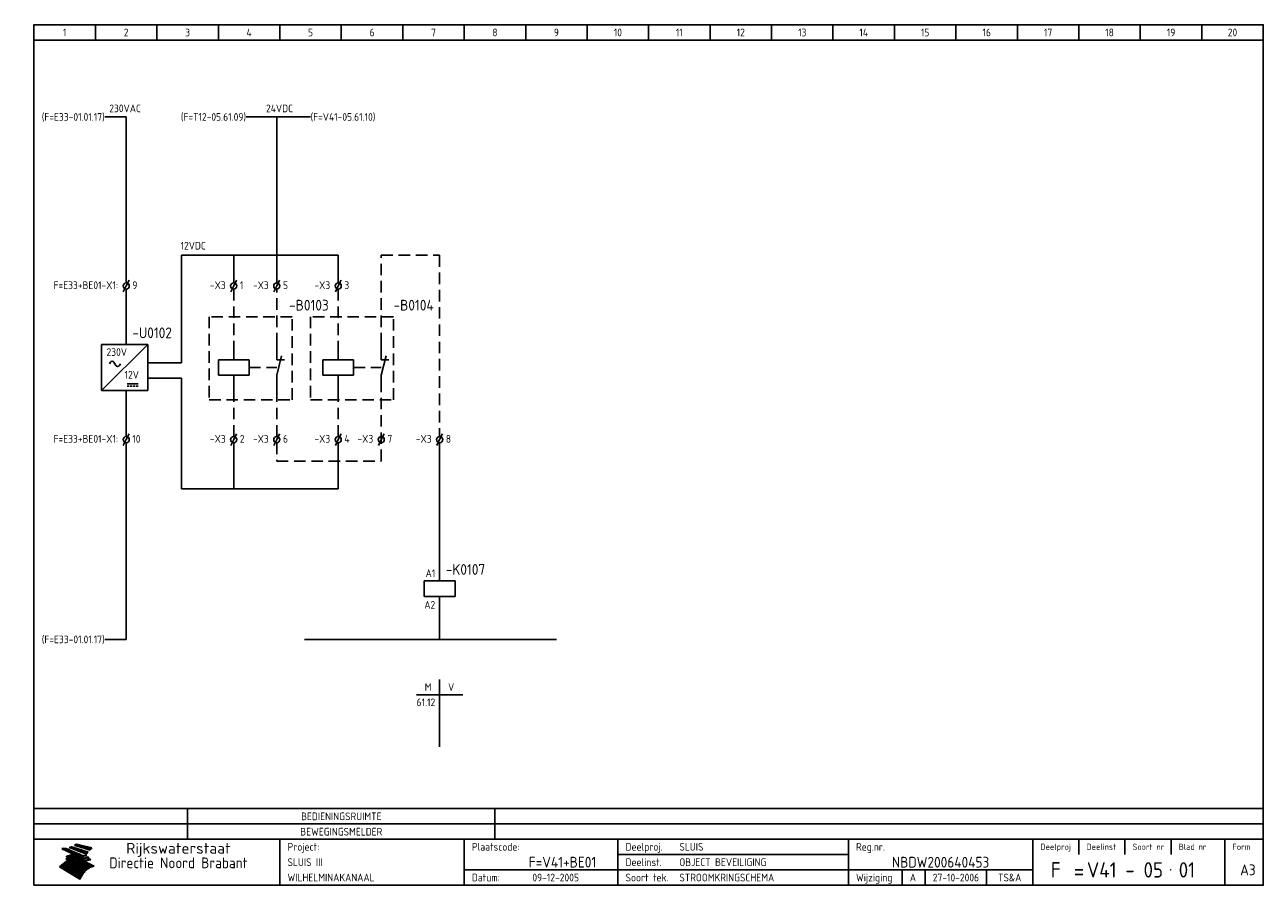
# Model space of a CAD drawing. Extents: x 7 to 410, y 10 to 290.
import ezdxf
from ezdxf.enums import TextEntityAlignment as Align

# ---------------------------------------------------------------- set-up
doc = ezdxf.new("R2010")
doc.units = 0
doc.header["$LTSCALE"] = 15
doc.header["$MEASUREMENT"] = 0
doc.linetypes.add('HIDDEN', pattern=[0.375, 0.25, -0.125])
for name, color, linetype in [('0-25', 7, 'CONTINUOUS'), ('0-35', 2, 'CONTINUOUS'), ('0-50', 3, 'CONTINUOUS'), ('B-25', 7, 'CONTINUOUS'), ('B-35', 2, 'CONTINUOUS'), ('S-25', 7, 'CONTINUOUS')]:
    doc.layers.add(name, color=color, linetype=linetype)
doc.styles.add('ISO', font='iso.shx')
doc.styles.get("Standard").update_dxf_attribs({"font": 'iso.shx'})

# ---------------------------------------------------------------- blocks, each defined once
blk = doc.blocks.new('KADERA3')
at = {"layer": '0-25'}
for p, q in [((30, 285), (30, 290)), ((50, 285), (50, 290)), ((70, 285), (70, 290)), ((90, 285), (90, 290)), ((110, 285), (110, 290)), ((130, 285), (130, 290)), ((150, 285), (150, 290)), ((170, 285), (170, 290)), ((190, 285), (190, 290)), ((210, 285), (210, 290)), ((230, 285), (230, 290)), ((250, 285), (250, 290)), ((270, 285), (270, 290)), ((290, 285), (290, 290)), ((310, 285), (310, 290)), ((330, 285), (330, 290)), ((350, 285), (350, 290)), ((370, 285), (370, 290)), ((390, 285), (390, 290)), ((10, 285), (410, 285)), ((410, 35), (10, 35)), ((410, 30), (10, 30)), ((350, 25), (350, 20)), ((365, 25), (365, 20)), ((380, 25), (380, 20)), ((200, 20), (275, 20)), ((150, 15), (335, 15)), ((292.5, 15), (292.5, 10)), ((300, 15), (300, 10)), ((320, 15), (320, 10))]:
    blk.add_line(p, q, dxfattribs=at)
at = {"layer": '0-25', "color": 7}
for p, q in [((19.1, 21.89), (25.12, 19)), ((19.1, 21.89), (25.12, 19)), ((19.17, 21.86), (20.7, 21.86)), ((19.29, 21.8), (20.83, 21.8)), ((19.4, 21.75), (20.96, 21.75)), ((19.52, 21.69), (21.09, 21.69)), ((19.64, 21.63), (21.22, 21.63)), ((19.74, 21.92), (20.56, 21.92)), ((19.75, 21.58), (21.36, 21.58)), ((19.87, 21.52), (21.49, 21.52)), ((19.99, 21.47), (21.62, 21.47)), ((20.11, 21.41), (21.75, 21.41)), ((20.22, 21.35), (21.88, 21.35)), ((20.25, 21.97), (20.43, 21.97)), ((20.34, 21.3), (22.02, 21.3)), ((20.38, 21.99), (26.02, 19.59)), ((20.38, 21.99), (26.02, 19.59)), ((20.46, 21.24), (22.15, 21.24)), ((20.57, 21.18), (22.28, 21.18)), ((20.69, 21.13), (22.41, 21.13)), ((20.81, 21.07), (22.55, 21.07)), ((20.92, 21.02), (22.68, 21.02)), ((21.04, 20.96), (22.81, 20.96)), ((21.16, 20.9), (22.94, 20.9)), ((21.27, 20.85), (23.07, 20.85)), ((21.39, 20.79), (23.21, 20.79)), ((21.47, 22.25), (26.83, 20.19)), ((21.47, 22.25), (26.83, 20.19)), ((21.49, 22.25), (23.07, 22.25)), ((21.51, 20.73), (23.34, 20.73)), ((21.6, 22.2), (23.25, 22.2)), ((21.63, 20.68), (23.47, 20.68)), ((21.65, 22.31), (22.89, 22.31)), ((21.74, 20.62), (23.6, 20.62)), ((21.75, 22.14), (23.42, 22.14)), ((21.8, 22.37), (22.71, 22.37)), ((21.86, 20.57), (23.73, 20.57)), ((21.9, 22.08), (23.6, 22.08)), ((21.94, 22.42), (22.53, 22.42)), ((21.98, 20.51), (23.87, 20.51)), ((22.04, 22.03), (23.78, 22.03)), ((22.06, 22.48), (22.36, 22.48)), ((22.09, 20.45), (24, 20.45)), ((22.18, 22.53), (27.65, 20.8)), ((22.18, 22.53), (27.65, 20.8)), ((22.19, 21.97), (23.96, 21.97)), ((22.21, 20.4), (24.13, 20.4)), ((22.33, 20.34), (24.26, 20.34)), ((22.34, 21.92), (24.13, 21.92)), ((22.44, 20.28), (24.4, 20.28)), ((22.48, 21.86), (24.31, 21.86)), ((22.56, 20.23), (24.53, 20.23)), ((22.63, 21.8), (24.49, 21.8)), ((22.68, 20.17), (24.66, 20.17)), ((22.71, 20.17), (22.82, 20.17)), ((23.11, 20.02), (22.77, 20.2)), ((23.11, 20.02), (22.77, 20.2)), ((22.78, 21.75), (24.67, 21.75)), ((22.92, 21.69), (24.85, 21.69)), ((23.07, 21.63), (25.02, 21.63)), ((23.14, 22.99), (28.22, 21.46)), ((23.14, 22.99), (28.22, 21.46)), ((23.15, 22.98), (25.33, 22.98)), ((23.22, 21.58), (25.2, 21.58)), ((23.23, 23.04), (25.09, 23.04)), ((23.32, 23.1), (24.84, 23.1)), ((23.34, 22.93), (25.57, 22.93)), ((23.36, 21.52), (25.38, 21.52)), ((23.4, 23.15), (24.6, 23.15)), ((23.49, 23.21), (24.36, 23.21)), ((23.51, 21.47), (25.56, 21.47)), ((23.52, 22.87), (25.81, 22.87)), ((23.57, 23.27), (24.12, 23.27)), ((23.64, 23.32), (23.87, 23.32)), ((23.66, 21.41), (25.74, 21.41)), ((23.7, 23.36), (28.82, 22.17)), ((23.7, 23.36), (28.82, 22.17)), ((23.71, 22.82), (26.06, 22.82)), ((23.8, 21.35), (25.91, 21.35)), ((23.9, 22.76), (26.3, 22.76)), ((23.95, 21.3), (26.09, 21.3)), ((24.09, 22.7), (26.54, 22.7)), ((24.09, 21.24), (26.27, 21.24)), ((24.24, 21.18), (26.45, 21.18)), ((24.27, 22.65), (26.78, 22.65)), ((24.39, 21.13), (26.62, 21.13)), ((24.46, 22.59), (27.03, 22.59)), ((24.53, 21.07), (26.8, 21.07)), ((24.65, 22.53), (27.27, 22.53)), ((24.68, 21.02), (26.98, 21.02)), ((24.83, 20.96), (27.16, 20.96)), ((24.84, 22.48), (27.51, 22.48)), ((24.97, 20.9), (27.34, 20.9)), ((25.02, 22.42), (27.75, 22.42)), ((25.12, 20.85), (27.51, 20.85)), ((25.21, 22.37), (28, 22.37)), ((25.27, 20.79), (27.63, 20.79)), ((25.4, 22.31), (28.24, 22.31)), ((25.41, 20.73), (27.57, 20.73)), ((25.56, 20.68), (27.51, 20.68)), ((25.58, 22.25), (28.48, 22.25)), ((25.71, 20.62), (27.44, 20.62)), ((25.77, 22.2), (28.72, 22.2)), ((25.85, 20.57), (27.37, 20.57)), ((25.96, 22.14), (28.79, 22.14)), ((26, 20.51), (27.29, 20.51)), ((26.15, 22.08), (28.75, 22.08)), ((26.15, 20.45), (27.22, 20.45)), ((26.29, 20.4), (27.14, 20.4)), ((26.33, 22.03), (28.71, 22.03)), ((26.44, 20.34), (27.06, 20.34)), ((26.52, 21.97), (28.66, 21.97)), ((26.59, 20.28), (26.97, 20.28)), ((26.71, 21.92), (28.62, 21.92)), ((26.73, 20.23), (26.89, 20.23)), ((26.9, 21.86), (28.57, 21.86)), ((27.08, 21.8), (28.52, 21.8)), ((27.27, 21.75), (28.48, 21.75)), ((27.46, 21.69), (28.43, 21.69)), ((27.65, 21.63), (28.38, 21.63)), ((27.83, 21.58), (28.33, 21.58)), ((28.02, 21.52), (28.28, 21.52)), ((28.21, 21.47), (28.22, 21.47)), ((20.58, 17.88), (18.3, 16)), ((20.58, 17.88), (18.3, 16)), ((18.45, 16.12), (21.88, 16.12)), ((18.52, 16.18), (22.15, 16.18)), ((18.59, 16.23), (22.38, 16.23)), ((18.65, 16.29), (22.58, 16.29)), ((18.72, 16.35), (22.75, 16.35)), ((18.79, 16.4), (22.91, 16.4)), ((18.86, 16.46), (20.6, 16.46)), ((18.93, 16.52), (20.6, 16.52)), ((18.99, 16.57), (20.6, 16.57)), ((19.06, 16.63), (20.6, 16.63)), ((19.13, 16.68), (20.6, 16.68)), ((19.2, 16.74), (20.6, 16.74)), ((19.27, 16.8), (20.6, 16.8)), ((19.33, 16.85), (21.07, 16.85)), ((19.4, 16.91), (21.55, 16.91)), ((19.47, 16.97), (21.88, 16.97)), ((19.54, 17.02), (22.13, 17.02)), ((19.61, 17.08), (22.34, 17.08)), ((19.67, 17.13), (20.6, 17.13)), ((19.74, 17.19), (20.6, 17.19)), ((19.81, 17.25), (20.6, 17.25)), ((19.88, 17.3), (20.6, 17.3)), ((19.95, 17.36), (20.6, 17.36)), ((20.01, 17.42), (20.6, 17.42)), ((20.08, 17.47), (20.93, 17.47)), ((20.15, 17.53), (21.26, 17.53)), ((20.22, 17.58), (21.51, 17.58)), ((20.29, 17.64), (21.72, 17.64)), ((20.35, 17.7), (21.9, 17.7)), ((20.42, 17.75), (22.07, 17.75)), ((20.49, 17.81), (22.22, 17.81)), ((20.56, 17.87), (22.36, 17.87)), ((20.6, 19.11), (20.58, 19.51)), ((20.6, 19.11), (20.58, 19.51)), ((20.58, 19.5), (22.09, 19.5)), ((20.58, 19.44), (21.95, 19.44)), ((20.59, 19.38), (21.79, 19.38)), ((20.59, 19.33), (21.62, 19.33)), ((20.59, 19.27), (21.42, 19.27)), ((20.6, 19.22), (21.2, 19.22)), ((20.6, 19.16), (20.93, 19.16)), ((20.6, 19.11), (20.69, 19.12)), ((20.6, 19.11), (20.69, 19.12)), ((20.6, 18.79), (20.77, 18.81)), ((20.6, 18.79), (20.77, 18.81)), ((20.6, 18.29), (20.6, 18.79)), ((20.6, 18.29), (20.6, 18.79)), ((20.6, 18.77), (22.46, 18.77)), ((20.6, 18.71), (22.33, 18.71)), ((20.6, 18.65), (22.19, 18.65)), ((20.6, 18.6), (22.04, 18.6)), ((20.6, 18.54), (21.87, 18.54)), ((20.6, 18.48), (21.68, 18.48)), ((20.6, 18.43), (21.46, 18.43)), ((20.6, 18.37), (21.21, 18.37)), ((20.6, 18.32), (20.87, 18.32)), ((20.6, 18.29), (20.88, 18.32)), ((20.6, 18.29), (20.88, 18.32)), ((20.6, 17.88), (20.86, 17.91)), ((20.6, 17.88), (20.86, 17.91)), ((20.6, 17.43), (20.97, 17.48)), ((20.6, 17.43), (20.97, 17.48)), ((20.6, 17.43), (20.6, 17.09)), ((20.6, 17.43), (20.6, 17.09)), ((20.6, 17.09), (21.26, 17.16)), ((20.6, 17.09), (21.26, 17.16)), ((20.6, 16.8), (21.37, 16.89)), ((20.6, 16.8), (21.37, 16.89)), ((20.6, 16.8), (20.6, 16.45)), ((20.6, 16.8), (20.6, 16.45)), ((20.6, 16.45), (21.56, 16.56)), ((20.6, 16.45), (21.56, 16.56)), ((20.7, 16.46), (23.06, 16.46)), ((20.9, 19.55), (22.23, 19.55)), ((20.9, 18.82), (22.59, 18.82)), ((20.98, 17.92), (22.5, 17.92)), ((21.02, 17.13), (22.53, 17.13)), ((21.19, 19.61), (22.35, 19.61)), ((21.2, 16.52), (23.2, 16.52)), ((21.32, 18.88), (22.71, 18.88)), ((21.32, 17.98), (22.62, 17.98)), ((21.42, 19.67), (22.47, 19.67)), ((21.47, 17.19), (22.7, 17.19)), ((21.59, 18.03), (22.74, 18.03)), ((21.61, 18.93), (22.82, 18.93)), ((21.62, 19.72), (22.59, 19.72)), ((21.72, 16.57), (23.32, 16.57)), ((21.77, 17.25), (22.85, 17.25)), ((21.8, 19.78), (22.69, 19.78)), ((21.8, 18.09), (22.85, 18.09)), ((21.84, 18.99), (22.92, 18.99)), ((21.96, 19.83), (22.79, 19.83)), ((21.99, 18.15), (22.95, 18.15)), ((22.01, 17.3), (22.99, 17.3)), ((22.03, 19.05), (23.03, 19.05)), ((22.1, 16.63), (23.44, 16.63)), ((22.11, 19.89), (22.89, 19.89)), ((22.16, 18.2), (23.05, 18.2)), ((22.21, 19.1), (23.12, 19.1)), ((22.21, 17.36), (23.12, 17.36)), ((22.24, 19.95), (22.99, 19.95)), ((22.31, 18.26), (23.15, 18.26)), ((22.36, 19.16), (23.22, 19.16)), ((22.37, 20), (23.08, 20)), ((22.38, 16.68), (23.56, 16.68)), ((22.39, 17.42), (23.24, 17.42)), ((22.45, 18.32), (23.24, 18.32)), ((22.49, 20.06), (23.04, 20.06)), ((22.51, 19.22), (23.3, 19.22)), ((22.56, 17.47), (23.36, 17.47)), ((22.59, 18.37), (23.33, 18.37)), ((22.6, 16.74), (23.66, 16.74)), ((22.61, 20.12), (22.93, 20.12)), ((22.64, 19.27), (23.39, 19.27)), ((22.71, 18.43), (23.42, 18.43)), ((22.71, 17.53), (23.47, 17.53)), ((22.77, 19.33), (23.47, 19.33)), ((22.79, 20.12), (24.79, 20.12)), ((22.79, 16.8), (23.77, 16.8)), ((22.83, 18.48), (23.5, 18.48)), ((22.84, 17.58), (23.57, 17.58)), ((22.89, 19.38), (23.55, 19.38)), ((22.91, 20.06), (24.92, 20.06)), ((22.94, 18.54), (23.58, 18.54)), ((22.96, 16.85), (23.86, 16.85)), ((22.97, 17.64), (23.67, 17.64)), ((23, 19.44), (23.63, 19.44)), ((23.03, 20), (25.06, 20)), ((23.04, 18.6), (23.66, 18.6)), ((23.1, 19.5), (23.72, 19.5)), ((23.1, 17.7), (23.77, 17.7)), ((23.12, 16.91), (23.96, 16.91)), ((23.14, 18.65), (23.74, 18.65)), ((23.15, 19.95), (25.19, 19.95)), ((23.21, 19.55), (23.8, 19.55)), ((23.21, 17.75), (23.86, 17.75)), ((23.24, 18.71), (23.82, 18.71)), ((23.26, 19.89), (25.32, 19.89)), ((23.26, 16.97), (24.05, 16.97)), ((23.3, 19.61), (23.88, 19.61)), ((23.32, 17.81), (23.95, 17.81)), ((23.33, 18.77), (23.91, 18.77)), ((23.38, 19.83), (25.45, 19.83)), ((23.39, 19.67), (23.81, 19.67)), ((23.39, 17.02), (24.14, 17.02)), ((23.42, 18.82), (23.99, 18.82)), ((23.42, 17.87), (24.03, 17.87)), ((23.45, 19.7), (23.58, 19.79)), ((23.45, 19.7), (23.58, 19.79)), ((23.48, 19.72), (23.7, 19.72)), ((23.5, 19.78), (25.58, 19.78)), ((23.51, 18.88), (24.07, 18.88)), ((23.51, 16.12), (29.27, 16.12)), ((23.52, 17.92), (24.11, 17.92)), ((23.52, 17.08), (24.22, 17.08)), ((23.54, 18.9), (24.3, 19.42)), ((23.54, 18.9), (24.3, 19.42)), ((23.56, 19.78), (23.59, 19.78)), ((23.56, 19.39), (23.9, 19.62)), ((23.56, 19.39), (23.9, 19.62)), ((23.58, 19.79), (23.9, 19.62)), ((23.58, 19.79), (23.9, 19.62)), ((23.59, 18.93), (24.15, 18.93)), ((23.61, 19.72), (25.72, 19.72)), ((23.62, 17.98), (24.2, 17.98)), ((23.63, 17.13), (24.3, 17.13)), ((23.65, 18.59), (24.62, 19.25)), ((23.65, 18.59), (24.62, 19.25)), ((29.41, 16.17), (23.65, 16.17)), ((23.67, 18.99), (24.23, 18.99)), ((23.71, 18.03), (24.28, 18.03)), ((23.73, 19.67), (25.85, 19.67)), ((23.75, 19.05), (24.32, 19.05)), ((23.75, 17.19), (24.38, 17.19)), ((23.77, 16.23), (29.47, 16.23)), ((23.79, 18.09), (24.36, 18.09)), ((23.83, 19.1), (24.4, 19.1)), ((23.85, 19.61), (25.98, 19.61)), ((23.85, 17.25), (24.46, 17.25)), ((23.88, 18.15), (24.44, 18.15)), ((23.89, 16.29), (29.36, 16.29)), ((23.92, 19.16), (24.48, 19.16)), ((23.94, 18.19), (25.23, 19.07)), ((23.94, 18.19), (25.23, 19.07)), ((23.95, 17.3), (24.55, 17.3)), ((23.96, 19.55), (25.96, 19.55)), ((23.96, 18.2), (24.53, 18.2)), ((24, 19.22), (24.56, 19.22)), ((24, 16.35), (29.24, 16.35)), ((24.04, 18.26), (24.61, 18.26)), ((24.05, 17.36), (24.63, 17.36)), ((24.06, 17.88), (25.34, 18.76)), ((24.06, 17.88), (25.34, 18.76)), ((24.08, 19.5), (25.88, 19.5)), ((24.08, 19.27), (24.58, 19.27)), ((24.11, 16.4), (29.13, 16.4)), ((24.13, 18.32), (24.69, 18.32)), ((24.14, 17.42), (24.71, 17.42)), ((24.16, 19.33), (24.47, 19.33)), ((24.2, 19.44), (25.79, 19.44)), ((24.21, 18.37), (24.77, 18.37)), ((24.21, 16.46), (29.02, 16.46)), ((24.23, 17.47), (24.79, 17.47)), ((24.24, 17.48), (25.52, 18.36)), ((24.24, 17.48), (25.52, 18.36)), ((24.25, 19.38), (24.36, 19.38)), ((24.29, 18.43), (24.85, 18.43)), ((24.3, 19.42), (24.62, 19.25)), ((24.3, 19.42), (24.62, 19.25)), ((24.31, 19.38), (25.71, 19.38)), ((24.31, 17.53), (24.87, 17.53)), ((24.31, 16.52), (28.91, 16.52)), ((24.35, 17.17), (25.64, 18.05)), ((24.35, 17.17), (25.64, 18.05)), ((24.37, 18.48), (24.94, 18.48)), ((24.39, 17.58), (24.96, 17.58)), ((24.4, 16.57), (28.79, 16.57)), ((24.43, 19.33), (25.62, 19.33)), ((24.45, 18.54), (25.02, 18.54)), ((24.47, 17.64), (25.04, 17.64)), ((24.49, 16.63), (28.68, 16.63)), ((24.54, 18.6), (25.1, 18.6)), ((24.55, 19.27), (25.54, 19.27)), ((24.56, 17.7), (25.12, 17.7)), ((24.57, 16.68), (28.57, 16.68)), ((24.62, 18.65), (25.18, 18.65)), ((24.63, 16.72), (25.91, 17.6)), ((24.63, 16.72), (25.91, 17.6)), ((24.64, 17.75), (25.2, 17.75)), ((24.66, 16.74), (28.45, 16.74)), ((24.67, 19.22), (25.45, 19.22)), ((24.7, 18.71), (25.27, 18.71)), ((24.72, 17.81), (25.29, 17.81)), ((24.74, 16.8), (28.34, 16.8)), ((24.78, 19.16), (25.37, 19.16)), ((24.78, 18.77), (25.34, 18.77)), ((24.8, 17.87), (25.37, 17.87)), ((24.82, 16.85), (28.23, 16.85)), ((24.87, 18.82), (25.4, 18.82)), ((24.89, 17.92), (25.45, 17.92)), ((24.9, 19.1), (25.28, 19.1)), ((24.9, 16.91), (28.11, 16.91)), ((24.95, 18.88), (25.45, 18.88)), ((24.97, 17.98), (25.53, 17.98)), ((24.99, 16.97), (28, 16.97)), ((25.02, 19.05), (25.2, 19.05)), ((25.03, 18.93), (25.51, 18.93)), ((25.05, 18.03), (25.61, 18.03)), ((25.07, 17.02), (27.89, 17.02)), ((25.11, 18.99), (25.57, 18.99)), ((26.02, 19.59), (25.12, 19)), ((26.02, 19.59), (25.12, 19)), ((25.13, 18.09), (25.68, 18.09)), ((25.15, 17.08), (27.77, 17.08)), ((25.19, 19.05), (25.63, 19.05)), ((25.21, 18.15), (25.75, 18.15)), ((25.23, 17.13), (27.66, 17.13)), ((25.26, 19.1), (25.7, 19.1)), ((25.3, 18.2), (25.82, 18.2)), ((25.31, 17.19), (27.55, 17.19)), ((25.33, 19.16), (25.77, 19.16)), ((25.38, 18.26), (25.89, 18.26)), ((25.39, 19.22), (25.85, 19.22)), ((25.4, 17.25), (27.43, 17.25)), ((25.46, 18.32), (25.97, 18.32)), ((25.47, 19.27), (25.93, 19.27)), ((25.48, 17.3), (27.32, 17.3)), ((25.54, 19.33), (26.03, 19.33)), ((25.54, 18.37), (26.06, 18.37)), ((25.56, 17.36), (27.21, 17.36)), ((25.62, 18.43), (26.14, 18.43)), ((25.63, 19.38), (26.13, 19.38)), ((25.64, 17.42), (27.1, 17.42)), ((25.7, 18.48), (26.24, 18.48)), ((25.72, 19.44), (26.24, 19.44)), ((25.73, 17.47), (26.98, 17.47)), ((25.79, 18.54), (26.34, 18.54)), ((25.81, 17.53), (26.87, 17.53)), ((25.82, 19.5), (26.36, 19.5)), ((25.89, 18.6), (26.46, 18.6)), ((25.89, 17.58), (26.76, 17.58)), ((25.93, 19.55), (26.53, 19.55)), ((25.96, 17.64), (26.64, 17.64)), ((25.99, 18.65), (26.58, 18.65)), ((26.04, 17.7), (26.59, 17.7)), ((26.06, 19.61), (26.85, 19.61)), ((26.1, 18.71), (26.72, 18.71)), ((26.12, 17.75), (26.67, 17.75)), ((26.2, 17.81), (26.76, 17.81)), ((26.21, 19.67), (27.23, 19.67)), ((26.23, 18.77), (26.89, 18.77)), ((26.29, 17.87), (26.86, 17.87)), ((26.37, 18.82), (27.09, 18.82)), ((26.39, 17.92), (26.97, 17.92)), ((26.44, 19.72), (27.18, 19.72)), ((26.49, 17.98), (27.09, 17.98)), ((26.53, 18.88), (27.34, 18.88)), ((26.56, 17.68), (29.54, 16.2)), ((26.56, 17.68), (29.54, 16.2)), ((26.6, 18.03), (27.22, 18.03)), ((26.72, 18.09), (27.38, 18.09)), ((26.73, 18.93), (27.66, 18.93)), ((26.85, 18.15), (27.56, 18.15)), ((26.99, 18.99), (27.9, 18.99)), ((27, 18.2), (27.8, 18.2)), ((27.13, 19.78), (27.25, 19.64)), ((27.13, 19.78), (27.25, 19.64)), ((27.18, 18.26), (28.13, 18.26)), ((27.26, 19.05), (27.84, 19.05)), ((27.39, 18.32), (28.47, 18.32)), ((27.7, 18.37), (28.49, 18.37)), ((27.78, 19.1), (27.93, 18.96)), ((27.78, 19.1), (27.93, 18.96)), ((28, 18.43), (28.44, 18.43)), ((28.29, 15.83), (29.54, 16.2)), ((28.29, 15.83), (29.54, 16.2)), ((28.39, 18.48), (28.54, 18.32)), ((28.39, 18.48), (28.54, 18.32)), ((29.54, 16.2), (29.45, 16.17)), ((29.54, 16.2), (29.45, 16.17)), ((29.46, 16.18), (29.47, 16.18)), ((24.94, 11.97), (18.3, 16)), ((24.94, 11.97), (18.3, 16)), ((18.31, 16.01), (20.96, 16.01)), ((18.38, 16.07), (21.46, 16.07)), ((18.38, 15.95), (20.6, 15.95)), ((18.47, 15.9), (20.6, 15.9)), ((18.57, 15.84), (20.6, 15.84)), ((18.66, 15.78), (20.6, 15.78)), ((18.75, 15.73), (20.6, 15.73)), ((18.85, 15.67), (20.6, 15.67)), ((18.94, 15.62), (20.6, 15.62)), ((19.03, 15.56), (27.83, 15.56)), ((19.12, 15.5), (27.75, 15.5)), ((19.22, 15.45), (27.66, 15.45)), ((19.31, 15.39), (27.58, 15.39)), ((19.4, 15.33), (27.5, 15.33)), ((19.49, 15.28), (27.43, 15.28)), ((19.59, 15.22), (27.36, 15.22)), ((19.68, 15.17), (27.29, 15.17)), ((19.77, 15.11), (27.22, 15.11)), ((19.86, 15.05), (27.15, 15.05)), ((19.96, 15), (27.09, 15)), ((20.05, 14.94), (27.02, 14.94)), ((20.14, 14.88), (26.96, 14.88)), ((20.24, 14.83), (26.9, 14.83)), ((20.33, 14.77), (26.84, 14.77)), ((20.42, 14.72), (26.79, 14.72)), ((20.51, 14.66), (26.73, 14.66)), ((20.6, 15.97), (21.67, 16.09)), ((20.6, 15.97), (21.67, 16.09)), ((20.6, 15.97), (20.6, 15.58)), ((20.6, 15.97), (20.6, 15.58)), ((20.6, 15.58), (21.95, 15.73)), ((20.6, 15.58), (21.95, 15.73)), ((20.61, 14.6), (26.68, 14.6)), ((20.7, 14.55), (26.62, 14.55)), ((20.79, 14.49), (26.57, 14.49)), ((20.88, 14.43), (26.52, 14.43)), ((20.94, 15.62), (27.92, 15.62)), ((20.98, 14.38), (26.47, 14.38)), ((21.07, 14.32), (26.42, 14.32)), ((21.16, 14.27), (26.38, 14.27)), ((21.25, 14.21), (26.33, 14.21)), ((21.35, 14.15), (26.29, 14.15)), ((21.44, 14.1), (26.24, 14.1)), ((21.45, 15.67), (28.01, 15.67)), ((21.53, 14.04), (26.2, 14.04)), ((21.63, 13.98), (26.16, 13.98)), ((21.72, 13.93), (26.12, 13.93)), ((21.81, 13.87), (26.08, 13.87)), ((21.9, 13.82), (26.04, 13.82)), ((21.96, 15.73), (28.11, 15.73)), ((22, 13.76), (26, 13.76)), ((22.09, 13.7), (25.96, 13.7)), ((22.18, 13.65), (25.93, 13.65)), ((22.27, 13.59), (25.89, 13.59)), ((22.34, 15.78), (28.21, 15.78)), ((22.37, 13.53), (25.86, 13.53)), ((22.46, 13.48), (25.82, 13.48)), ((22.55, 13.42), (25.79, 13.42)), ((22.62, 15.84), (28.33, 15.84)), ((22.65, 13.37), (25.76, 13.37)), ((22.74, 13.31), (25.73, 13.31)), ((22.83, 13.25), (25.69, 13.25)), ((22.84, 15.9), (28.52, 15.9)), ((22.92, 13.2), (25.66, 13.2)), ((23.02, 13.14), (25.63, 13.14)), ((23.04, 15.95), (28.71, 15.95)), ((23.11, 13.08), (25.59, 13.08)), ((23.2, 13.03), (25.56, 13.03)), ((23.21, 16.01), (28.9, 16.01)), ((23.29, 12.97), (25.53, 12.97)), ((23.37, 16.07), (29.08, 16.07)), ((23.39, 12.92), (25.5, 12.92)), ((23.48, 12.86), (25.46, 12.86)), ((23.57, 12.8), (25.43, 12.8)), ((23.66, 12.75), (25.4, 12.75)), ((23.76, 12.69), (25.36, 12.69)), ((23.85, 12.63), (25.33, 12.63)), ((23.94, 12.58), (25.3, 12.58)), ((24.04, 12.52), (25.26, 12.52)), ((24.13, 12.47), (25.23, 12.47)), ((24.22, 12.41), (25.2, 12.41)), ((24.31, 12.35), (25.17, 12.35)), ((24.41, 12.3), (25.13, 12.3)), ((24.5, 12.24), (25.1, 12.24)), ((24.59, 12.18), (25.07, 12.18)), ((24.68, 12.13), (25.03, 12.13)), ((24.94, 11.97), (25.81, 13.45)), ((24.94, 11.97), (25.81, 13.45)), ((24.78, 12.07), (25, 12.07)), ((24.87, 12.02), (24.97, 12.02))]:
    blk.add_line(p, q, dxfattribs=at)
for centre, radius, start, end in [((19.15, 29.7), 7.8, 269.6055, 279.0886), ((19.15, 29.7), 7.8, 269.6055, 279.0886), ((19.93, 25.38), 5.91, 276.3402, 298.7463), ((19.93, 25.38), 5.91, 276.3402, 298.7463), ((19.84, 27.26), 5.27, 288.0217, 296.3084), ((19.84, 27.26), 5.27, 288.0217, 296.3084), ((20.49, 27.56), 5.28, 300.0654, 307.393), ((20.49, 27.56), 5.28, 300.0654, 307.393), ((24.11, 24.7), 5.26, 301.1147, 312.2814), ((24.11, 24.7), 5.26, 301.1147, 312.2814), ((21.95, 27.32), 8.59, 316.9248, 323.1399), ((21.95, 27.32), 8.59, 316.9248, 323.1399), ((20.21, 23.78), 5.91, 273.6149, 304.3803), ((20.21, 23.78), 5.91, 273.6149, 304.3803), ((19.84, 25.09), 6.03, 278.129, 302.868), ((19.84, 25.09), 6.03, 278.129, 302.868), ((20.35, 24.56), 5.76, 274.164, 302.5474), ((20.35, 24.56), 5.76, 274.164, 302.5474), ((20.05, 24.28), 6.02, 277.9472, 305.7139), ((20.05, 24.28), 6.02, 277.9472, 305.7139), ((20.04, 23.49), 6.09, 278.8115, 306.4242), ((20.04, 23.49), 6.09, 278.8115, 306.4242), ((20.53, 23.07), 5.96, 277.0519, 304.973), ((20.53, 23.07), 5.96, 277.0519, 304.973), ((20.72, 22.76), 5.91, 276.3402, 304.3803), ((20.72, 22.76), 5.91, 276.3402, 304.3803), ((21.06, 22.34), 5.81, 274.9043, 303.1745), ((21.06, 22.34), 5.81, 274.9043, 303.1745), ((20.82, 22.06), 6.04, 278.1111, 305.8489), ((20.82, 22.06), 6.04, 278.1111, 305.8489), ((21.3, 21.6), 5.91, 276.3402, 304.3803), ((21.3, 21.6), 5.91, 276.3402, 304.3803), ((27.05, 17.17), 2.63, 107.4286, 133.7799), ((27.05, 17.17), 2.63, 107.4286, 133.7799), ((27.45, 16.91), 2.81, 110.4143, 138.7411), ((27.45, 16.91), 2.81, 110.4143, 138.7411), ((27.57, 15.64), 3.4, 98.1566, 126.9045), ((27.57, 15.64), 3.4, 98.1566, 126.9045), ((27.91, 15.54), 3.39, 100.5835, 132.088), ((27.91, 15.54), 3.39, 100.5835, 132.088), ((28.21, 14.74), 3.67, 95.7581, 128.7216), ((28.21, 14.74), 3.67, 95.7581, 128.7216), ((27.01, 16.84), 2.93, 87.7348, 104.8316), ((27.01, 16.84), 2.93, 87.7348, 104.8316), ((27.37, 15.71), 3.93, 91.7838, 103.2817), ((27.37, 15.71), 3.93, 91.7838, 103.2817), ((28.4, 15.05), 3.21, 96.3886, 125.0052), ((28.4, 15.05), 3.21, 96.3886, 125.0052), ((27.82, 16.31), 2.8, 90.634, 105.1984), ((27.82, 16.31), 2.8, 90.634, 105.1984), ((28.19, 15.04), 3.93, 93.8342, 103.2817), ((28.19, 15.04), 3.93, 93.8342, 103.2817), ((28.58, 15.69), 2.8, 93.8141, 105.1984), ((28.58, 15.69), 2.8, 93.8141, 105.1984), ((28.95, 14.41), 3.93, 96.0135, 103.2817), ((28.95, 14.41), 3.93, 96.0135, 103.2817), ((31.24, 10.26), 6.3, 117.9568, 149.6251), ((31.24, 10.26), 6.3, 117.9568, 149.6251)]:
    blk.add_arc(centre, radius, start, end, dxfattribs=at)
at = {"layer": '0-35'}
for p, q in [((90, 25), (90, 10)), ((150, 25), (150, 10)), ((200, 25), (200, 10)), ((275, 25), (275, 10)), ((335, 25), (335, 10)), ((397.5, 25), (397.5, 10))]:
    blk.add_line(p, q, dxfattribs=at)
at = {"layer": '0-50'}
for p, q in [((10, 25), (410, 25)), ((348.75, 15), (351.25, 15)), ((348.75, 13.5), (351.25, 13.5))]:
    blk.add_line(p, q, dxfattribs=at)
blk.add_lwpolyline([(10, 10), (410, 10), (410, 290), (10, 290)], close=True, dxfattribs=at)
at = {"layer": '0-50', "const_width": 0.25}
blk.add_lwpolyline([(379.75, 15, 1), (380, 15, 1)], format="xyb", close=True, dxfattribs=at)
at = {"layer": '0-25', "style": 'ISO'}
for s, height, p in [('Project:', 2.5, (92.5, 22.5)), ('Plaatscode:', 2.5, (152.5, 22.5)), ('Deelproj.', 2.5, (202.5, 22.5)), ('Reg.nr.', 2.5, (277.5, 22.5)), ('Deelproj', 2, (337.5, 22.5)), ('Deelinst', 2, (352.5, 22.5)), ('Soort nr', 2, (367.5, 22.5)), ('Blad nr', 2, (382.5, 22.5)), ('Form', 2, (400, 22.5)), ('Deelinst.', 2.5, (202.5, 17.5)), ('Datum:', 2.5, (152.5, 12.5)), ('Soort tek.', 2.5, (202.5, 12.5)), ('Wijziging', 2.5, (277.5, 12.5))]:
    blk.add_text(s, height=height, dxfattribs=at).set_placement(p, align=Align.MIDDLE_LEFT)
for tag, p in [('STR1', (20, 287.5)), ('STR2', (40, 287.5)), ('STR3', (60, 287.5)), ('STR4', (80, 287.5)), ('STR5', (100, 287.5)), ('STR6', (120, 287.5)), ('STR7', (140, 287.5)), ('STR8', (160, 287.5)), ('STR9', (180, 287.5)), ('STR10', (200, 287.5)), ('STR11', (220, 287.5)), ('STR12', (240, 287.5)), ('STR13', (260, 287.5)), ('STR14', (280, 287.5)), ('STR15', (300, 287.5)), ('STR16', (320, 287.5)), ('STR17', (340, 287.5)), ('STR18', (360, 287.5)), ('STR19', (380, 287.5)), ('STR20', (400, 287.5)), ('W', (180, 12.5)), ('Z', (310, 12.5)), ('Y', (327.5, 12.5))]:
    blk.add_attdef(tag, text='', height=2.5, dxfattribs=at).set_placement(p, align=Align.MIDDLE)
for tag, p in [('N', (220, 22.5)), ('B', (92.5, 17.5)), ('P', (220, 17.5)), ('C', (92.5, 12.5)), ('U', (220, 12.5)), ('REV', (295, 12.5))]:
    blk.add_attdef(tag, text='', height=2.5, dxfattribs=at).set_placement(p, align=Align.MIDDLE_LEFT)
at = {"layer": '0-35', "style": 'ISO', "width": 1.00614}
blk.add_text('Rijkswaterstaat', height=3.5, dxfattribs=at).set_placement((40, 20.28), (74, 20.28), align=Align.FIT)
at = {"layer": '0-35', "color": 2, "style": 'ISO', "width": 0.948867}
blk.add_text('Directie Noord Brabant', height=3.5, dxfattribs=at).set_placement((34.5, 15.53), (79.5, 15.53), align=Align.FIT)
at = {"layer": '0-35', "style": 'ISO'}
for tag, p in [('X', (178.5, 17.5)), ('FORM', (402.5, 15))]:
    blk.add_attdef(tag, text='', height=3.5, dxfattribs=at).set_placement(p, align=Align.MIDDLE_LEFT)
blk.add_attdef('RNR', text='', height=3.5, dxfattribs=at).set_placement((305, 17.5), align=Align.MIDDLE)
at = {"layer": '0-50', "style": 'ISO'}
for tag, p in [('M', (342.5, 15)), ('O', (365, 15))]:
    blk.add_attdef(tag, text='', height=5, dxfattribs=at).set_placement(p, align=Align.MIDDLE)
blk.add_attdef('Q', text='', height=5, dxfattribs=at).set_placement((382.5, 15), align=Align.MIDDLE_LEFT)
blk = doc.blocks.new('0060')
at = {"layer": 'S-25'}
for p, q in [((0, 0), (0, -22)), ((-7.5, -5), (0, -5)), ((7.5, -5), (0, -5))]:
    blk.add_line(p, q, dxfattribs=at)
at = {"layer": 'B-25', "style": 'ISO'}
blk.add_text('M', height=2.5, dxfattribs=at).set_placement((-3.75, -2.5), align=Align.MIDDLE_CENTER)
blk.add_text('V', height=2.5, dxfattribs=at).set_placement((3.75, -2.5), align=Align.MIDDLE)
at = {"layer": 'B-25'}
for tag, p in [('M1', (-1.43, -8.73)), ('M2', (-1.43, -12.73)), ('M3', (-1.43, -16.73)), ('M4', (-1.43, -20.73))]:
    blk.add_attdef(tag, text='', height=2.5, dxfattribs=at).set_placement(p, align=Align.RIGHT)
for tag, p in [('V1', (1.57, -8.73)), ('V2', (1.57, -12.73)), ('V3', (1.57, -16.73)), ('V4', (1.57, -20.73))]:
    blk.add_attdef(tag, p, '', height=2.5, dxfattribs=at)
blk = doc.blocks.new('0059')
at = {"layer": 'S-25'}
for p, q in [((0, 0), (0, -5)), ((-5, -5), (5, -5)), ((-5, -10), (-5, -5)), ((5, -10), (5, -5)), ((-5, -10), (5, -10)), ((0, -10), (0, -15))]:
    blk.add_line(p, q, dxfattribs=at)
at = {"layer": 'B-25'}
for tag, p in [('KN1', (-1.43, -3.73)), ('KN2', (-1.43, -14.01))]:
    blk.add_attdef(tag, text='', height=2.5, dxfattribs=at).set_placement(p, align=Align.RIGHT)
at = {"layer": 'B-35'}
blk.add_attdef('KT', (7.14, -8.99), '', height=3.5, dxfattribs=at)
blk = doc.blocks.new('0033')
at = {"layer": 'S-25'}
for p in [(-0.94, -1.88), (0.94, 1.88)]:
    blk.add_line(p, (0, 0), dxfattribs=at)
blk.add_circle((0, 0), 1, dxfattribs=at)
at = {"layer": 'B-25'}
blk.add_attdef('KT', text='', height=2.5, dxfattribs=at).set_placement((-2, -1), align=Align.RIGHT)
blk.add_attdef('KN1', (2, -1.01), '', height=2.5, dxfattribs=at)
blk = doc.blocks.new('0055')
at = {"layer": 'S-25'}
for p, q in [((0, 0), (0, -5)), ((0, -10), (1.56, -3.75)), ((0, -5), (2.5, -5)), ((0, -10), (0, -15))]:
    blk.add_line(p, q, dxfattribs=at)
at = {"layer": 'B-25'}
for tag, p in [('KN1', (-2.43, -2.73)), ('KN2', (-2.43, -14.01))]:
    blk.add_attdef(tag, text='', height=2.5, dxfattribs=at).set_placement(p, align=Align.RIGHT)
blk.add_attdef('OM1', (4, -13.01), '', height=2.5, dxfattribs=at)
at = {"layer": 'B-35'}
blk.add_attdef('KT', (4.14, -8.99), '', height=3.5, dxfattribs=at)

msp = doc.modelspace()

# ---------------------------------------------------------------- linework, layer by layer
at = {"layer": 'S-25'}
for p, q in [((33, 260), (40, 260)), ((40, 260), (40, 206)), ((79, 260), (100, 260)), ((89, 206), (89, 260)), ((109, 215), (58, 215)), ((58, 180), (58, 215)), ((75, 206), (75, 215)), ((109, 206), (109, 215)), ((40, 204), (40, 186)), ((32, 186), (47, 186)), ((32, 171), (47, 186)), ((32, 171), (32, 186)), ((47, 186), (47, 171)), ((34.55, 179.64), (34.88, 180.23)), ((36.33, 179.67), (36.01, 180.22)), ((36.33, 179.67), (36.65, 179.12)), ((38.11, 179.7), (37.78, 179.12)), ((47, 180), (58, 180)), ((47, 175), (58, 175)), ((58, 175), (58, 139)), ((47, 171), (32, 171)), ((40, 171), (40, 156)), ((40.35, 173.21), (43.88, 173.21)), ((40.35, 172.37), (41.01, 172.37)), ((41.33, 172.37), (41.97, 172.37)), ((42.27, 172.37), (42.91, 172.37)), ((43.24, 172.37), (43.88, 172.37)), ((40, 154), (40, 90)), ((75, 154), (75, 139)), ((109, 154), (109, 139)), ((142, 154), (142, 114)), ((109, 139), (58, 139)), ((142, 99), (142, 90)), ((40, 90), (33, 90)), ((180, 90), (98, 90)), ((60, 35), (60, 25)), ((160, 35), (160, 25))]:
    msp.add_line(p, q, dxfattribs=at)
at = {"layer": 'S-25', "linetype": 'HIDDEN'}
for p, q in [((123, 186), (123, 215)), ((123, 215), (142, 215)), ((142, 215), (142, 156)), ((75, 204), (75, 186)), ((89, 186), (89, 204)), ((109, 204), (109, 186)), ((80, 178.5), (89, 178.5)), ((114, 178.5), (123, 178.5)), ((75, 171), (75, 156)), ((89, 171), (89, 156)), ((109, 171), (109, 156)), ((123, 148), (123, 171)), ((89, 154), (89, 148)), ((89, 148), (123, 148))]:
    msp.add_line(p, q, dxfattribs=at)
for points in [[(67, 168), (94, 168), (94, 195), (67, 195)], [(100, 168), (127, 168), (127, 195), (100, 195)]]:
    msp.add_lwpolyline(points, close=True, dxfattribs=at)
at = {"layer": 'S-25'}
for centre, start, end in [((35.44, 179.9), 29.8344, 150.0578), ((37.21, 179.45), 209.8344, 330.0578)]:
    msp.add_arc(centre, 0.653, start, end, dxfattribs=at)

# ---------------------------------------------------------------- block references
ref = msp.add_blockref('KADERA3', (0, 0), dxfattribs=at)
ref.add_attrib('B', 'SLUIS III', dxfattribs={"layer": '0-25', "height": 2.5, "style": 'ISO'}).set_placement((92.5, 17.5), align=Align.MIDDLE_LEFT)
ref.add_attrib('C', 'WILHELMINAKANAAL', dxfattribs={"layer": '0-25', "height": 2.5, "style": 'ISO'}).set_placement((92.5, 12.5), align=Align.MIDDLE_LEFT)
ref.add_attrib('N', 'SLUIS', dxfattribs={"layer": '0-25', "height": 2.5, "style": 'ISO'}).set_placement((220, 22.5), align=Align.MIDDLE_LEFT)
ref.add_attrib('P', 'OBJECT BEVEILIGING', dxfattribs={"layer": '0-25', "height": 2.5, "style": 'ISO'}).set_placement((220, 17.5), align=Align.MIDDLE_LEFT)
ref.add_attrib('U', 'STROOMKRINGSCHEMA', dxfattribs={"layer": '0-25', "height": 2.5, "style": 'ISO'}).set_placement((220, 12.5), align=Align.MIDDLE_LEFT)
ref.add_attrib('M', 'F', dxfattribs={"layer": '0-50', "height": 5, "style": 'ISO'}).set_placement((342.5, 15), align=Align.MIDDLE)
ref.add_attrib('O', 'V41 - 05', dxfattribs={"layer": '0-50', "height": 5, "style": 'ISO'}).set_placement((365, 15), align=Align.MIDDLE)
ref.add_attrib('Q', '01', dxfattribs={"layer": '0-50', "height": 5, "style": 'ISO'}).set_placement((382.5, 15), align=Align.MIDDLE_LEFT)
ref.add_attrib('X', 'F=V41+BE01', dxfattribs={"layer": '0-35', "height": 3.5, "style": 'ISO'}).set_placement((171, 17.5), align=Align.MIDDLE_LEFT)
ref.add_attrib('RNR', 'NBDW200640453', dxfattribs={"layer": '0-35', "height": 3.5, "style": 'ISO'}).set_placement((305, 17.5), align=Align.MIDDLE)
ref.add_attrib('W', '09-12-2005', dxfattribs={"layer": '0-25', "height": 2.5, "style": 'ISO'}).set_placement((179.75, 12.5), align=Align.MIDDLE)
ref.add_attrib('FORM', 'A3', dxfattribs={"layer": '0-35', "height": 3.5, "style": 'ISO'}).set_placement((402.5, 15), align=Align.MIDDLE_LEFT)
ref.add_attrib('REV', 'A', dxfattribs={"layer": '0-25', "height": 2.5, "style": 'ISO'}).set_placement((295, 12.5), align=Align.MIDDLE_LEFT)
ref.add_attrib('Z', '27-10-2006', dxfattribs={"layer": '0-25', "height": 2.5, "style": 'ISO'}).set_placement((310, 12.5), align=Align.MIDDLE)
ref.add_attrib('Y', 'TS&A', dxfattribs={"layer": '0-25', "height": 2.5, "style": 'ISO'}).set_placement((327.5, 12.5), align=Align.MIDDLE)
ref.add_attrib('STR1', '1', dxfattribs={"layer": '0-25', "height": 2.5, "style": 'ISO'}).set_placement((20, 287.5), align=Align.MIDDLE)
ref.add_attrib('STR2', '2', dxfattribs={"layer": '0-25', "height": 2.5, "style": 'ISO'}).set_placement((40, 287.5), align=Align.MIDDLE)
ref.add_attrib('STR3', '3', dxfattribs={"layer": '0-25', "height": 2.5, "style": 'ISO'}).set_placement((60, 287.5), align=Align.MIDDLE)
ref.add_attrib('STR4', '4', dxfattribs={"layer": '0-25', "height": 2.5, "style": 'ISO'}).set_placement((80, 287.5), align=Align.MIDDLE)
ref.add_attrib('STR5', '5', dxfattribs={"layer": '0-25', "height": 2.5, "style": 'ISO'}).set_placement((100, 287.5), align=Align.MIDDLE)
ref.add_attrib('STR6', '6', dxfattribs={"layer": '0-25', "height": 2.5, "style": 'ISO'}).set_placement((120, 287.5), align=Align.MIDDLE)
ref.add_attrib('STR7', '7', dxfattribs={"layer": '0-25', "height": 2.5, "style": 'ISO'}).set_placement((140, 287.5), align=Align.MIDDLE)
ref.add_attrib('STR8', '8', dxfattribs={"layer": '0-25', "height": 2.5, "style": 'ISO'}).set_placement((160, 287.5), align=Align.MIDDLE)
ref.add_attrib('STR9', '9', dxfattribs={"layer": '0-25', "height": 2.5, "style": 'ISO'}).set_placement((180, 287.5), align=Align.MIDDLE)
ref.add_attrib('STR10', '10', dxfattribs={"layer": '0-25', "height": 2.5, "style": 'ISO'}).set_placement((200, 287.5), align=Align.MIDDLE)
ref.add_attrib('STR11', '11', dxfattribs={"layer": '0-25', "height": 2.5, "style": 'ISO'}).set_placement((220, 287.5), align=Align.MIDDLE)
ref.add_attrib('STR12', '12', dxfattribs={"layer": '0-25', "height": 2.5, "style": 'ISO'}).set_placement((240, 287.5), align=Align.MIDDLE)
ref.add_attrib('STR13', '13', dxfattribs={"layer": '0-25', "height": 2.5, "style": 'ISO'}).set_placement((260, 287.5), align=Align.MIDDLE)
ref.add_attrib('STR14', '14', dxfattribs={"layer": '0-25', "height": 2.5, "style": 'ISO'}).set_placement((280, 287.5), align=Align.MIDDLE)
ref.add_attrib('STR15', '15', dxfattribs={"layer": '0-25', "height": 2.5, "style": 'ISO'}).set_placement((300, 287.5), align=Align.MIDDLE)
ref.add_attrib('STR16', '16', dxfattribs={"layer": '0-25', "height": 2.5, "style": 'ISO'}).set_placement((320, 287.5), align=Align.MIDDLE)
ref.add_attrib('STR17', '17', dxfattribs={"layer": '0-25', "height": 2.5, "style": 'ISO'}).set_placement((340, 287.5), align=Align.MIDDLE)
ref.add_attrib('STR18', '18', dxfattribs={"layer": '0-25', "height": 2.5, "style": 'ISO'}).set_placement((360, 287.5), align=Align.MIDDLE)
ref.add_attrib('STR19', '19', dxfattribs={"layer": '0-25', "height": 2.5, "style": 'ISO'}).set_placement((380, 287.5), align=Align.MIDDLE)
ref.add_attrib('STR20', '20', dxfattribs={"layer": '0-25', "height": 2.5, "style": 'ISO'}).set_placement((400, 287.5), align=Align.MIDDLE)
ref = msp.add_blockref('0033', (40, 205), dxfattribs=at)
ref.add_attrib('KN1', '9', (42, 204), dxfattribs={"layer": 'B-25', "height": 2.5})
ref.add_attrib('KT', 'F=E33+BE01-X1:', dxfattribs={"layer": 'B-25', "height": 2.5}).set_placement((37.39, 204), align=Align.RIGHT)
ref = msp.add_blockref('0033', (75, 205), dxfattribs=at)
ref.add_attrib('KN1', '1', (77, 204), dxfattribs={"layer": 'B-25', "height": 2.5})
ref.add_attrib('KT', '-X3', dxfattribs={"layer": 'B-25', "height": 2.5}).set_placement((72.39, 204), align=Align.RIGHT)
ref = msp.add_blockref('0033', (89, 205), dxfattribs=at)
ref.add_attrib('KN1', '5', (91, 204), dxfattribs={"layer": 'B-25', "height": 2.5})
ref.add_attrib('KT', '-X3', dxfattribs={"layer": 'B-25', "height": 2.5}).set_placement((86.39, 204), align=Align.RIGHT)
ref = msp.add_blockref('0033', (109, 205), dxfattribs=at)
ref.add_attrib('KN1', '3', (111, 204), dxfattribs={"layer": 'B-25', "height": 2.5})
ref.add_attrib('KT', '-X3', dxfattribs={"layer": 'B-25', "height": 2.5}).set_placement((106.39, 204), align=Align.RIGHT)
at = {"layer": 'S-25', "linetype": 'HIDDEN'}
ref = msp.add_blockref('0055', (89, 186), dxfattribs=at)
ref.add_attrib('KT', '-B0103', (93, 197), dxfattribs={"layer": 'B-35', "height": 3.5})
ref = msp.add_blockref('0055', (123, 186), dxfattribs=at)
ref.add_attrib('KT', '-B0104', (127, 197), dxfattribs={"layer": 'B-35', "height": 3.5})
at = {"layer": 'S-25'}
for p in [(75, 186), (109, 186)]:
    msp.add_blockref('0059', p, dxfattribs=at)
ref = msp.add_blockref('0033', (40, 155), dxfattribs=at)
ref.add_attrib('KN1', '10', (42, 154), dxfattribs={"layer": 'B-25', "height": 2.5})
ref.add_attrib('KT', 'F=E33+BE01-X1:', dxfattribs={"layer": 'B-25', "height": 2.5}).set_placement((37.39, 154), align=Align.RIGHT)
ref = msp.add_blockref('0033', (75, 155), dxfattribs=at)
ref.add_attrib('KN1', '2', (77, 154), dxfattribs={"layer": 'B-25', "height": 2.5})
ref.add_attrib('KT', '-X3', dxfattribs={"layer": 'B-25', "height": 2.5}).set_placement((72.39, 154), align=Align.RIGHT)
ref = msp.add_blockref('0033', (89, 155), dxfattribs=at)
ref.add_attrib('KN1', '6', (91, 154), dxfattribs={"layer": 'B-25', "height": 2.5})
ref.add_attrib('KT', '-X3', dxfattribs={"layer": 'B-25', "height": 2.5}).set_placement((86.39, 154), align=Align.RIGHT)
ref = msp.add_blockref('0033', (109, 155), dxfattribs=at)
ref.add_attrib('KN1', '4', (111, 154), dxfattribs={"layer": 'B-25', "height": 2.5})
ref.add_attrib('KT', '-X3', dxfattribs={"layer": 'B-25', "height": 2.5}).set_placement((106.39, 154), align=Align.RIGHT)
ref = msp.add_blockref('0033', (123, 155), dxfattribs=at)
ref.add_attrib('KN1', '7', (125, 154), dxfattribs={"layer": 'B-25', "height": 2.5})
ref.add_attrib('KT', '-X3', dxfattribs={"layer": 'B-25', "height": 2.5}).set_placement((120.39, 154), align=Align.RIGHT)
ref = msp.add_blockref('0033', (142, 155), dxfattribs=at)
ref.add_attrib('KN1', '8', (144, 154), dxfattribs={"layer": 'B-25', "height": 2.5})
ref.add_attrib('KT', '-X3', dxfattribs={"layer": 'B-25', "height": 2.5}).set_placement((139.39, 154), align=Align.RIGHT)
ref = msp.add_blockref('0059', (142, 114), dxfattribs=at)
ref.add_attrib('KT', '-K0107', (144, 111), dxfattribs={"layer": 'B-35', "height": 3.5})
ref.add_attrib('KN1', 'A1', dxfattribs={"layer": 'B-25', "height": 2.5}).set_placement((140.57, 110.27), align=Align.RIGHT)
ref.add_attrib('KN2', 'A2', dxfattribs={"layer": 'B-25', "height": 2.5}).set_placement((140.57, 99.99), align=Align.RIGHT)
msp.add_blockref('0060', (142, 77), dxfattribs=at).add_auto_attribs({'M1': '61.12'})

# ---------------------------------------------------------------- texts
at = {"layer": 'B-25', "style": 'ISO'}
for s, p in [('230VAC', (34.5, 261.54)), ('24VDC', (85.5, 261.54))]:
    msp.add_text(s, height=2.5, dxfattribs=at).set_placement(p)
for s, p in [('(F=E33-01.01.17)', (33, 260)), ('(F=T12-05.61.09)', (79, 260)), ('(F=E33-01.01.17)', (33, 90))]:
    msp.add_text(s, height=2.5, dxfattribs=at).set_placement(p, align=Align.MIDDLE_RIGHT)
msp.add_text('(F=V41-05.61.10)', height=2.5, dxfattribs=at).set_placement((100, 260), align=Align.MIDDLE_LEFT)
for s, p in [('12VDC', (61.82, 218.11)), ('230V', (36.94, 183.5)), ('12V', (41.82, 176.11))]:
    msp.add_text(s, height=2.5, dxfattribs=at).set_placement(p, align=Align.MIDDLE)
for s, p in [('BEDIENINGSRUIMTE', (110, 31.17)), ('BEWEGINGSMELDER', (110, 26.17))]:
    msp.add_text(s, height=2.5, dxfattribs=at).set_placement(p, align=Align.CENTER)
at = {"layer": 'B-35', "style": 'ISO'}
msp.add_text('-U0102', height=3.5, dxfattribs=at).set_placement((48.44, 189.76), align=Align.MIDDLE)

doc.saveas('drawing.dxf')
